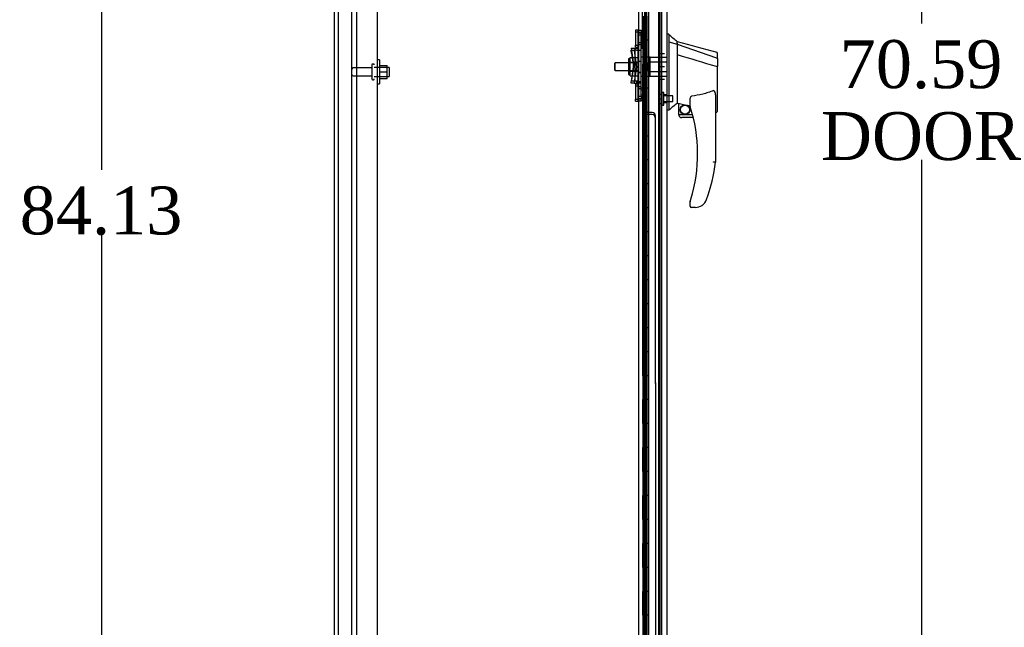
# Model space of a CAD drawing. Header units: inches. Extents: x 2 to 538, y -2 to 358.
# Tile 6 of 21: x 23 to 64, y 166 to 191. Entities that reach past the tile are written whole.
import ezdxf
from ezdxf.enums import TextEntityAlignment as Align
from ezdxf.lldxf.tags import DXFTag

# ---------------------------------------------------------------- set-up
doc = ezdxf.new("R2010")
doc.units = ezdxf.units.IN
doc.header["$MEASUREMENT"] = 0
for name, color, linetype in [('COM43134', 7, 'Continuous'), ('COM54746-68', 7, 'Continuous'), ('COM55738-23', 7, 'Continuous'), ('COM70220', 7, 'Continuous'), ('COM70838', 7, 'Continuous'), ('COM70839-4', 7, 'Continuous'), ('COM71188-5', 7, 'Continuous'), ('COM71195-3', 7, 'Continuous'), ('Default', 7, 'Continuous'), ('HAN13068', 7, 'Continuous'), ('HAN13068_NUT', 7, 'Continuous'), ('HAN13068_SCREW', 7, 'Continuous'), ('HAN_NUT', 7, 'Continuous'), ('NTS166105', 7, 'Continuous'), ('RVT19000', 7, 'Continuous'), ('SPC87322', 7, 'Continuous'), ('STD26089', 7, 'Continuous'), ('WAF25059', 7, 'Continuous')]:
    doc.layers.add(name, color=color, linetype=linetype)
doc.styles.add('SEACAD_Times_New_Roman', font='times.ttf')
tags = doc.linetypes.add('HIDDEN2', pattern=[0.1875, 0.125, -0.0625]).pattern_tags.tags
tags[6:7] = [DXFTag(74, 4), DXFTag(75, 0), DXFTag(340, '0'), DXFTag(46, 0.0), DXFTag(50, 0.0), DXFTag(44, 0.0), DXFTag(45, 0.0)]
tags[4:5] = [DXFTag(74, 4), DXFTag(75, 0), DXFTag(340, '0'), DXFTag(46, 0.0), DXFTag(50, 0.0), DXFTag(44, 0.0), DXFTag(45, 0.0)]
doc.dimstyles.new('HAMMOND_(STH_-_540x360)', dxfattribs={"dimtxt": 2, "dimasz": 2.5, "dimexe": 1, "dimexo": 1, "dimgap": 0.5, "dimtad": 0, "dimtih": 1, "dimtoh": 1, "dimzin": 0, "dimdsep": 46, "dimtxsty": 'SEACAD_Times_New_Roman', "dimblk1": '_SE_FILLED', "dimblk2": '_SE_FILLED', "dimsah": 1, "dimcen": 1, "dimadec": 0, "dimazin": 0, "dimtfac": 0.8, "dimtofl": 0, "dimtmove": 0, "dimatfit": 3, "dimfxl": 1, "dimtolj": 1, "dimtzin": 0, "dimarcsym": 0})

# ---------------------------------------------------------------- blocks, each defined once
blk = doc.blocks.new('SE3')
at = {"layer": 'COM43134', "color": 7, "linetype": 'HIDDEN2'}
for p, q in [((37.396, 222.722), (37.396, 154.972)), ((38.271, 222.662), (38.271, 155.032))]:
    blk.add_line(p, q, dxfattribs=at)
at = {"layer": 'COM54746-68', "color": 7, "linetype": 'HIDDEN2'}
for p, q in [((49.425, 223.171), (49.425, 155.171)), ((49.525, 155.171), (49.525, 223.171)), ((50.08, 155.171), (50.08, 223.171)), ((49.358, 191.171), (49.358, 190.171)), ((49.363, 190.171), (49.363, 191.171)), ((49.486, 191.171), (49.486, 190.171)), ((49.389, 190.171), (49.358, 190.171)), ((49.358, 190.171), (49.358, 189.171)), ((49.434, 190.171), (49.434, 189.171)), ((49.475, 190.171), (49.475, 189.171)), ((49.358, 189.171), (49.358, 188.171)), ((49.389, 189.171), (49.358, 189.171)), ((49.363, 188.171), (49.363, 189.171)), ((49.486, 189.171), (49.486, 188.171)), ((49.389, 188.171), (49.358, 188.171)), ((49.358, 188.171), (49.358, 187.171)), ((49.434, 188.171), (49.434, 187.171)), ((49.475, 188.171), (49.475, 187.171)), ((49.358, 187.171), (49.358, 186.171)), ((49.389, 187.171), (49.358, 187.171)), ((49.363, 186.171), (49.363, 187.171)), ((49.486, 187.171), (49.486, 186.171)), ((49.389, 186.171), (49.358, 186.171)), ((49.358, 186.171), (49.358, 185.171)), ((49.434, 186.171), (49.434, 185.171)), ((49.475, 186.171), (49.475, 185.171)), ((49.358, 185.171), (49.358, 184.171)), ((49.389, 185.171), (49.358, 185.171)), ((49.363, 184.171), (49.363, 185.171)), ((49.486, 185.171), (49.486, 184.171)), ((49.389, 184.171), (49.358, 184.171)), ((49.358, 184.171), (49.358, 183.171)), ((49.434, 184.171), (49.434, 183.171)), ((49.475, 184.171), (49.475, 183.171)), ((49.358, 183.171), (49.358, 182.171)), ((49.389, 183.171), (49.358, 183.171)), ((49.363, 182.171), (49.363, 183.171)), ((49.486, 183.171), (49.486, 182.171)), ((49.389, 182.171), (49.358, 182.171)), ((49.358, 182.171), (49.358, 181.171)), ((49.434, 182.171), (49.434, 181.171)), ((49.475, 182.171), (49.475, 181.171)), ((49.358, 181.171), (49.358, 180.171)), ((49.389, 181.171), (49.358, 181.171)), ((49.363, 180.171), (49.363, 181.171)), ((49.486, 181.171), (49.486, 180.171)), ((49.389, 180.171), (49.358, 180.171)), ((49.358, 180.171), (49.358, 179.171)), ((49.434, 180.171), (49.434, 179.171)), ((49.475, 180.171), (49.475, 179.171)), ((49.358, 179.171), (49.358, 178.171)), ((49.389, 179.171), (49.358, 179.171)), ((49.363, 178.171), (49.363, 179.171)), ((49.486, 179.171), (49.486, 178.171)), ((49.389, 178.171), (49.358, 178.171)), ((49.358, 178.171), (49.358, 177.171)), ((49.434, 178.171), (49.434, 177.171)), ((49.475, 178.171), (49.475, 177.171)), ((49.358, 177.171), (49.358, 176.171)), ((49.389, 177.171), (49.358, 177.171)), ((49.363, 176.171), (49.363, 177.171)), ((49.486, 177.171), (49.486, 176.171)), ((49.389, 176.171), (49.358, 176.171)), ((49.358, 176.171), (49.358, 175.171)), ((49.434, 176.171), (49.434, 175.171)), ((49.475, 176.171), (49.475, 175.171)), ((49.358, 175.171), (49.358, 174.171)), ((49.389, 175.171), (49.358, 175.171)), ((49.363, 174.171), (49.363, 175.171)), ((49.486, 175.171), (49.486, 174.171)), ((49.389, 174.171), (49.358, 174.171)), ((49.358, 174.171), (49.358, 173.171)), ((49.434, 174.171), (49.434, 173.171)), ((49.475, 174.171), (49.475, 173.171)), ((49.358, 173.171), (49.358, 172.171)), ((49.389, 173.171), (49.358, 173.171)), ((49.363, 172.171), (49.363, 173.171)), ((49.486, 173.171), (49.486, 172.171)), ((49.389, 172.171), (49.358, 172.171)), ((49.358, 172.171), (49.358, 171.171)), ((49.434, 172.171), (49.434, 171.171)), ((49.475, 172.171), (49.475, 171.171)), ((49.358, 171.171), (49.358, 170.171)), ((49.389, 171.171), (49.358, 171.171)), ((49.363, 170.171), (49.363, 171.171)), ((49.486, 171.171), (49.486, 170.171)), ((49.389, 170.171), (49.358, 170.171)), ((49.358, 170.171), (49.358, 169.171)), ((49.434, 170.171), (49.434, 169.171)), ((49.475, 170.171), (49.475, 169.171)), ((49.358, 169.171), (49.358, 168.171)), ((49.389, 169.171), (49.358, 169.171)), ((49.363, 168.171), (49.363, 169.171)), ((49.486, 169.171), (49.486, 168.171)), ((49.389, 168.171), (49.358, 168.171)), ((49.358, 168.171), (49.358, 167.171)), ((49.434, 168.171), (49.434, 167.171)), ((49.475, 168.171), (49.475, 167.171)), ((49.358, 167.171), (49.358, 166.171)), ((49.389, 167.171), (49.358, 167.171)), ((49.363, 166.171), (49.363, 167.171)), ((49.486, 167.171), (49.486, 166.171)), ((49.389, 166.171), (49.358, 166.171)), ((49.358, 166.171), (49.358, 165.171)), ((49.434, 166.171), (49.434, 165.171)), ((49.475, 166.171), (49.475, 165.171))]:
    blk.add_line(p, q, dxfattribs=at)
at = {"layer": 'COM54746-68', "color": 7, "linetype": 'Continuous'}
for p, q in [((49.389, 190.171), (49.389, 191.171)), ((49.592, 190.171), (49.592, 191.171)), ((49.592, 190.171), (49.389, 190.171)), ((49.592, 190.171), (49.389, 190.171)), ((49.389, 189.171), (49.389, 190.171)), ((49.592, 189.171), (49.592, 190.171)), ((49.592, 189.171), (49.389, 189.171)), ((49.592, 189.171), (49.389, 189.171)), ((49.389, 188.171), (49.389, 189.171)), ((49.592, 188.171), (49.592, 189.171)), ((49.592, 188.171), (49.389, 188.171)), ((49.592, 188.171), (49.389, 188.171)), ((49.389, 187.171), (49.389, 188.171)), ((49.592, 187.171), (49.592, 188.171)), ((49.592, 187.171), (49.389, 187.171)), ((49.592, 187.171), (49.389, 187.171)), ((49.389, 186.171), (49.389, 187.171)), ((49.592, 186.171), (49.592, 187.171)), ((49.592, 186.171), (49.389, 186.171)), ((49.592, 186.171), (49.389, 186.171)), ((49.389, 185.171), (49.389, 186.171)), ((49.592, 185.171), (49.592, 186.171)), ((49.592, 185.171), (49.389, 185.171)), ((49.592, 185.171), (49.389, 185.171)), ((49.389, 184.171), (49.389, 185.171)), ((49.592, 184.171), (49.592, 185.171)), ((49.592, 184.171), (49.389, 184.171)), ((49.592, 184.171), (49.389, 184.171)), ((49.389, 183.171), (49.389, 184.171)), ((49.592, 183.171), (49.592, 184.171)), ((49.592, 183.171), (49.389, 183.171)), ((49.592, 183.171), (49.389, 183.171)), ((49.389, 182.171), (49.389, 183.171)), ((49.592, 182.171), (49.592, 183.171)), ((49.592, 182.171), (49.389, 182.171)), ((49.592, 182.171), (49.389, 182.171)), ((49.389, 181.171), (49.389, 182.171)), ((49.592, 181.171), (49.592, 182.171)), ((49.592, 181.171), (49.389, 181.171)), ((49.592, 181.171), (49.389, 181.171)), ((49.389, 180.171), (49.389, 181.171)), ((49.592, 180.171), (49.592, 181.171)), ((49.592, 180.171), (49.389, 180.171)), ((49.592, 180.171), (49.389, 180.171)), ((49.389, 179.171), (49.389, 180.171)), ((49.592, 179.171), (49.592, 180.171)), ((49.592, 179.171), (49.389, 179.171)), ((49.592, 179.171), (49.389, 179.171)), ((49.389, 178.171), (49.389, 179.171)), ((49.592, 178.171), (49.592, 179.171)), ((49.592, 178.171), (49.389, 178.171)), ((49.592, 178.171), (49.389, 178.171)), ((49.389, 177.171), (49.389, 178.171)), ((49.592, 177.171), (49.592, 178.171)), ((49.592, 177.171), (49.389, 177.171)), ((49.592, 177.171), (49.389, 177.171)), ((49.389, 176.171), (49.389, 177.171)), ((49.592, 176.171), (49.592, 177.171)), ((49.592, 176.171), (49.389, 176.171)), ((49.592, 176.171), (49.389, 176.171)), ((49.389, 175.171), (49.389, 176.171)), ((49.592, 175.171), (49.592, 176.171)), ((49.592, 175.171), (49.389, 175.171)), ((49.592, 175.171), (49.389, 175.171)), ((49.389, 174.171), (49.389, 175.171)), ((49.592, 174.171), (49.592, 175.171)), ((49.592, 174.171), (49.389, 174.171)), ((49.592, 174.171), (49.389, 174.171)), ((49.389, 173.171), (49.389, 174.171)), ((49.592, 173.171), (49.592, 174.171)), ((49.592, 173.171), (49.389, 173.171)), ((49.592, 173.171), (49.389, 173.171)), ((49.389, 172.171), (49.389, 173.171)), ((49.592, 172.171), (49.592, 173.171)), ((49.592, 172.171), (49.389, 172.171)), ((49.592, 172.171), (49.389, 172.171)), ((49.389, 171.171), (49.389, 172.171)), ((49.592, 171.171), (49.592, 172.171)), ((49.592, 171.171), (49.389, 171.171)), ((49.592, 171.171), (49.389, 171.171)), ((49.389, 170.171), (49.389, 171.171)), ((49.592, 170.171), (49.592, 171.171)), ((49.592, 170.171), (49.389, 170.171)), ((49.592, 170.171), (49.389, 170.171)), ((49.389, 169.171), (49.389, 170.171)), ((49.592, 169.171), (49.592, 170.171)), ((49.592, 169.171), (49.389, 169.171)), ((49.592, 169.171), (49.389, 169.171)), ((49.389, 168.171), (49.389, 169.171)), ((49.592, 168.171), (49.592, 169.171)), ((49.592, 168.171), (49.389, 168.171)), ((49.592, 168.171), (49.389, 168.171)), ((49.389, 167.171), (49.389, 168.171)), ((49.592, 167.171), (49.592, 168.171)), ((49.592, 167.171), (49.389, 167.171)), ((49.592, 167.171), (49.389, 167.171)), ((49.389, 166.171), (49.389, 167.171)), ((49.592, 166.171), (49.592, 167.171)), ((49.592, 166.171), (49.389, 166.171)), ((49.592, 166.171), (49.389, 166.171)), ((49.389, 165.171), (49.389, 166.171)), ((49.592, 165.171), (49.592, 166.171))]:
    blk.add_line(p, q, dxfattribs=at)
at = {"layer": 'COM55738-23', "color": 7, "linetype": 'HIDDEN2'}
for p, q in [((36.656, 153.179), (36.656, 224.929)), ((37.209, 153.179), (37.209, 224.929))]:
    blk.add_line(p, q, dxfattribs=at)
at = {"layer": 'COM70220', "color": 7, "linetype": 'HIDDEN2'}
blk.add_line((50.019, 223.744), (50.019, 154.597), dxfattribs=at)
at = {"layer": 'COM70838', "color": 7, "linetype": 'HIDDEN2'}
for p, q in [((49.162, 190.587), (49.287, 190.587)), ((49.162, 190.462), (49.162, 190.587)), ((49.162, 190.502), (49.287, 190.502)), ((49.162, 187.837), (49.162, 190.462)), ((49.287, 190.587), (49.287, 190.462)), ((49.287, 187.837), (49.287, 190.462)), ((48.875, 189.837), (49.045, 189.837)), ((48.875, 189.837), (48.975, 189.15)), ((48.893, 189.627), (48.875, 189.752)), ((48.875, 189.752), (49.001, 189.752)), ((48.893, 189.627), (48.975, 189.065)), ((49.104, 189.752), (49.001, 189.752)), ((49.001, 189.752), (49.02, 189.627)), ((49.02, 189.627), (49.101, 189.065)), ((49.045, 188.462), (49.045, 189.837)), ((49.045, 189.837), (49.148, 189.837)), ((49.104, 189.752), (49.229, 189.752)), ((49.229, 189.752), (49.287, 189.752)), ((48.975, 189.15), (48.875, 188.462)), ((48.975, 189.065), (48.893, 188.502)), ((49.101, 189.065), (49.02, 188.502)), ((48.875, 188.377), (48.893, 188.502)), ((49.045, 188.462), (48.875, 188.462)), ((49.001, 188.377), (48.875, 188.377)), ((49.02, 188.502), (49.001, 188.377)), ((49.001, 188.377), (49.104, 188.377)), ((49.159, 188.462), (49.045, 188.462)), ((49.104, 188.462), (49.104, 188.377)), ((49.229, 188.377), (49.104, 188.377)), ((49.229, 188.462), (49.229, 188.377)), ((49.287, 188.377), (49.229, 188.377)), ((49.162, 187.712), (49.162, 187.837)), ((49.287, 187.712), (49.162, 187.712)), ((49.162, 187.712), (49.162, 187.664)), ((49.162, 187.627), (49.162, 187.664)), ((49.287, 187.627), (49.162, 187.627)), ((49.287, 187.837), (49.287, 187.712)), ((49.287, 187.664), (49.287, 187.712)), ((49.287, 187.664), (49.287, 187.627))]:
    blk.add_line(p, q, dxfattribs=at)
for centre, start, end in [((49.045, 189.892), 331.9602, 0), ((49.045, 189.78), 346.4554, 0), ((49.045, 188.322), 0, 28.0398), ((49.045, 188.435), 0, 13.5446)]:
    blk.add_arc(centre, 0.117, start, end, dxfattribs=at)
at = {"layer": 'COM70839-4', "color": 7, "linetype": 'HIDDEN2'}
for p, q in [((49.349, 189.9), (49.362, 221.746)), ((49.349, 189.815), (49.362, 221.661)), ((49.419, 190.012), (49.419, 191.025)), ((49.419, 189.928), (49.419, 190.94)), ((49.349, 188.399), (49.362, 156.554)), ((49.349, 188.314), (49.362, 156.469)), ((49.419, 187.274), (49.419, 188.287)), ((49.419, 187.189), (49.419, 188.202)), ((49.755, 187.149), (49.544, 187.149)), ((49.755, 187.064), (49.544, 187.064)), ((49.881, 187.024), (49.893, 156.473)), ((49.881, 186.939), (49.893, 156.388))]:
    blk.add_line(p, q, dxfattribs=at)
for centre, start, end in [((49.544, 190.94), 89.9757, 179.9757), ((49.294, 190.013), 296.0796, 359.9757), ((49.294, 189.928), 296.0796, 359.9757), ((49.294, 188.287), 0.0243, 63.9204), ((49.294, 188.202), 0.0243, 63.9204), ((49.544, 187.274), 180.0243, 270.0243), ((49.544, 187.189), 180.0243, 270.0243), ((49.756, 187.024), 0.0243, 90.0243), ((49.756, 186.939), 0.0243, 90.0243)]:
    blk.add_arc(centre, 0.125, start, end, dxfattribs=at)
at = {"layer": 'COM71188-5', "color": 7, "linetype": 'Continuous'}
for p, q in [((36.489, 153.097), (36.489, 225.032)), ((49.177, 223.752), (49.177, 154.377))]:
    blk.add_line(p, q, dxfattribs=at)
at = {"layer": 'COM71188-5', "color": 7, "linetype": 'HIDDEN2'}
blk.add_line((50.144, 223.752), (50.144, 154.377), dxfattribs=at)
at = {"layer": 'COM71195-3', "color": 7, "linetype": 'Continuous'}
for p, q in [((49.594, 224.369), (49.594, 153.972)), ((50.364, 224.321), (50.364, 154.02))]:
    blk.add_line(p, q, dxfattribs=at)
at = {"layer": 'COM71195-3', "color": 7, "linetype": 'HIDDEN2'}
blk.add_line((49.489, 154.282), (49.489, 223.847), dxfattribs=at)
at = {"layer": 'HAN13068', "color": 7, "linetype": 'Continuous'}
for p, q in [((50.447, 190.415), (50.364, 190.415)), ((50.444, 190.415), (50.444, 190.253)), ((50.444, 190.253), (50.444, 190.167)), ((50.444, 190.167), (50.444, 190.108)), ((50.444, 190.108), (50.799, 190.003)), ((50.444, 190.108), (50.444, 187.677)), ((50.799, 190.042), (50.799, 190.115)), ((50.799, 190.042), (50.799, 190.017)), ((50.799, 190.017), (50.799, 190.003)), ((50.799, 190.003), (50.799, 189.571)), ((50.799, 190.003), (52.437, 189.431)), ((52.479, 189.397), (52.479, 189.619)), ((50.799, 189.571), (50.799, 188.074)), ((52.479, 189.397), (52.479, 189.084)), ((52.424, 189.081), (52.425, 189.081)), ((52.479, 187.215), (52.479, 189.084)), ((50.799, 188.074), (50.799, 187.804)), ((50.444, 187.677), (50.444, 187.392)), ((50.799, 187.804), (50.799, 187.591)), ((50.799, 187.591), (50.799, 187.564)), ((50.799, 187.564), (50.799, 187.547)), ((50.799, 187.547), (50.799, 187.545)), ((50.799, 187.545), (50.864, 187.529)), ((51.339, 187.408), (51.339, 187.682)), ((52.399, 187.754), (52.399, 185.082)), ((50.444, 187.245), (50.364, 187.245)), ((50.444, 187.392), (50.444, 187.245)), ((50.864, 187.065), (50.864, 187.531)), ((52.399, 187.158), (52.405, 187.157)), ((50.864, 187.065), (51.438, 187.065)), ((51.469, 186.94), (50.989, 186.94)), ((51.339, 183.25), (51.339, 183.428)), ((51.554, 183.19), (51.399, 183.19)), ((51.838, 183.278), (51.836, 183.28))]:
    blk.add_line(p, q, dxfattribs=at)
at = {"layer": 'HAN13068', "color": 7, "linetype": 'HIDDEN2'}
for p, q in [((48.202, 189.225), (48.172, 189.195)), ((48.172, 189.195), (48.172, 188.935)), ((48.202, 188.905), (48.202, 189.225)), ((49.162, 189.225), (48.202, 189.225)), ((49.537, 189.225), (49.662, 189.225)), ((49.537, 189.065), (49.537, 189.225)), ((49.662, 189.264), (49.662, 189.46)), ((49.662, 189.46), (50.364, 189.46)), ((49.662, 188.865), (49.662, 189.264)), ((49.662, 189.264), (50.364, 189.264)), ((48.172, 188.935), (48.202, 188.905)), ((48.202, 188.905), (49.162, 188.905)), ((49.537, 188.905), (49.537, 189.065)), ((49.537, 188.905), (49.662, 188.905)), ((49.662, 188.669), (49.662, 188.865)), ((49.662, 188.865), (50.364, 188.865)), ((49.662, 188.669), (50.364, 188.669)), ((50.364, 187.889), (50.239, 187.889)), ((50.239, 187.564), (50.364, 187.564))]:
    blk.add_line(p, q, dxfattribs=at)
at = {"layer": 'HAN13068', "color": 7, "linetype": 'Continuous'}
for radius in [0.202, 0.188]:
    blk.add_circle((51.125, 187.269), radius, dxfattribs=at)
for centre, radius, start, end in [((66.828, 209.443), 25.11, 229.2701, 230.3306), ((353.835, 1318.029), 1167.913, 254.961531, 255.045221), ((52.419, 189.619), 0.06, 0, 74.5788), ((87.21, 144.098), 56.686, 129.9653, 130.4351), ((51.399, 187.408), 0.06, 180, 197.895), ((45.235, 185.418), 6.417, 342.9898, 17.895), ((50.989, 187.065), 0.125, 180, 193.8865), ((50.989, 187.065), 0.125, 193.8865, 229.4642), ((50.989, 187.065), 0.125, 229.4642, 270), ((45.059, 186.017), 7.4, 340.2854, 352.739), ((51.399, 183.428), 0.06, 162.105, 180), ((51.554, 183.69), 0.5, 304.5623, 340.2854), ((51.399, 183.25), 0.06, 180, 270), ((51.554, 183.69), 0.5, 270, 304.5623)]:
    blk.add_arc(centre, radius, start, end, dxfattribs=at)
blk.add_ellipse((52.419, 187.215), major_axis=(-0.06, 0), ratio=0.999979, start_param=1.333204, end_param=3.141717, dxfattribs=at)
for points in [[(50.799, 189.571), (51.341, 189.408), (51.882, 189.245), (52.424, 189.081)], [(50.894, 187.528), (51.042, 187.495), (51.191, 187.463), (51.339, 187.43)]]:
    blk.add_open_spline(points, degree=3, dxfattribs=at)
for points, knots in [([(52.437, 189.431), (52.449, 189.429), (52.46, 189.424), (52.475, 189.412), (52.479, 189.404), (52.479, 189.397)], [0, 0, 0, 0, 0.5, 0.5, 1, 1, 1, 1]), ([(52.425, 189.081), (52.433, 189.081), (52.44, 189.081), (52.453, 189.082), (52.459, 189.082), (52.466, 189.082), (52.468, 189.082), (52.472, 189.082), (52.474, 189.083), (52.476, 189.083), (52.477, 189.083), (52.479, 189.083), (52.479, 189.083), (52.479, 189.084)], [0, 0, 0, 0, 0.25, 0.25, 0.5, 0.5, 0.625, 0.625, 0.75, 0.75, 0.875, 0.875, 1, 1, 1, 1]), ([(52.309, 188.066), (52.236, 188.037), (52.162, 188.01), (52.013, 187.962), (51.937, 187.941), (51.709, 187.884), (51.555, 187.855), (51.399, 187.834)], [0, 0, 0, 0, 0.25, 0.25, 0.5, 0.5, 1, 1, 1, 1]), ([(52.309, 188.066), (52.311, 188.066), (52.313, 188.067), (52.316, 188.067), (52.318, 188.067), (52.324, 188.067), (52.328, 188.065), (52.334, 188.061), (52.337, 188.059), (52.342, 188.054), (52.344, 188.051), (52.35, 188.042), (52.353, 188.035), (52.36, 188.022), (52.362, 188.015), (52.37, 187.995), (52.373, 187.981), (52.38, 187.953), (52.383, 187.939), (52.39, 187.896), (52.394, 187.868), (52.398, 187.811), (52.399, 187.783), (52.399, 187.754)], [0, 0, 0, 0, 0.015625, 0.015625, 0.03125, 0.03125, 0.0625, 0.0625, 0.09375, 0.09375, 0.125, 0.125, 0.1875, 0.1875, 0.25, 0.25, 0.375, 0.375, 0.5, 0.5, 0.75, 0.75, 1, 1, 1, 1]), ([(50.864, 187.531), (50.864, 187.531), (50.865, 187.531), (50.868, 187.531), (50.87, 187.531), (50.879, 187.531), (50.886, 187.529), (50.894, 187.528)], [0, 0, 0, 0, 0.25, 0.25, 0.5, 0.5, 1, 1, 1, 1]), ([(51.339, 187.682), (51.339, 187.689), (51.339, 187.696), (51.34, 187.71), (51.341, 187.717), (51.344, 187.737), (51.347, 187.751), (51.355, 187.778), (51.36, 187.792), (51.37, 187.811), (51.374, 187.817), (51.382, 187.825), (51.385, 187.828), (51.392, 187.832), (51.395, 187.833), (51.399, 187.834)], [0, 0, 0, 0, 0.125, 0.125, 0.25, 0.25, 0.5, 0.5, 0.75, 0.75, 0.875, 0.875, 0.9375, 0.9375, 1, 1, 1, 1]), ([(52.399, 185.082), (52.399, 185.082), (52.399, 185.082), (52.396, 185.082), (52.394, 185.082), (52.39, 185.083), (52.387, 185.083), (52.381, 185.083), (52.377, 185.083), (52.364, 185.084), (52.354, 185.085), (52.338, 185.086), (52.333, 185.086), (52.321, 185.087), (52.315, 185.087), (52.309, 185.088)], [0, 0, 0, 0, 0.125, 0.125, 0.25, 0.25, 0.375, 0.375, 0.5, 0.5, 0.75, 0.75, 0.875, 0.875, 1, 1, 1, 1]), ([(51.342, 183.446), (51.342, 183.446), (51.342, 183.447), (51.343, 183.45), (51.344, 183.451), (51.345, 183.457), (51.347, 183.46), (51.35, 183.472), (51.353, 183.481), (51.361, 183.506), (51.366, 183.524), (51.372, 183.541)], [0, 0, 0, 0, 0.0625, 0.0625, 0.125, 0.125, 0.25, 0.25, 0.5, 0.5, 1, 1, 1, 1])]:
    blk.add_open_spline(points, degree=3, knots=knots, dxfattribs=at)
at = {"layer": 'HAN13068_NUT', "color": 7, "linetype": 'HIDDEN2'}
for p, q in [((48.757, 189.367), (48.757, 188.762)), ((48.837, 189.397), (48.787, 189.397)), ((48.837, 189.449), (49.162, 189.449)), ((48.837, 189.353), (48.837, 189.449)), ((48.837, 189.257), (48.837, 189.353)), ((48.837, 189.257), (49.162, 189.257)), ((48.837, 189.065), (48.837, 189.257)), ((48.837, 188.873), (48.837, 189.065)), ((48.837, 188.873), (49.162, 188.873)), ((48.837, 188.777), (48.837, 188.873)), ((48.837, 188.681), (48.837, 188.777)), ((48.787, 188.732), (48.837, 188.732)), ((48.837, 188.681), (49.162, 188.681))]:
    blk.add_line(p, q, dxfattribs=at)
for centre, start, end in [((48.787, 189.367), 90, 180), ((48.787, 188.762), 180, 270)]:
    blk.add_arc(centre, 0.03, start, end, dxfattribs=at)
at = {"layer": 'HAN13068_SCREW', "color": 7, "linetype": 'HIDDEN2'}
for p, q in [((50.169, 187.464), (50.169, 187.989)), ((50.239, 187.989), (50.169, 187.989)), ((50.239, 187.464), (50.239, 187.989)), ((50.032, 187.919), (50.169, 187.919)), ((50.032, 187.919), (50.032, 187.727)), ((50.032, 187.727), (50.169, 187.727)), ((50.032, 187.727), (50.032, 187.534)), ((50.032, 187.534), (50.169, 187.534)), ((50.614, 187.843), (50.239, 187.843)), ((50.239, 187.611), (50.614, 187.611)), ((50.614, 187.611), (50.614, 187.843)), ((50.169, 187.464), (50.239, 187.464))]:
    blk.add_line(p, q, dxfattribs=at)
at = {"layer": 'HAN_NUT', "color": 7, "linetype": 'HIDDEN2'}
for p, q in [((50.054, 189.595), (50.054, 189.065)), ((50.269, 189.595), (50.054, 189.595)), ((50.054, 189.065), (50.054, 188.535)), ((50.269, 189.065), (50.054, 189.065)), ((50.269, 188.535), (50.054, 188.535))]:
    blk.add_line(p, q, dxfattribs=at)
at = {"layer": 'NTS166105', "color": 7, "linetype": 'HIDDEN2'}
for p, q in [((38.367, 189.121), (38.687, 189.121)), ((38.367, 188.849), (38.687, 188.849)), ((38.687, 188.849), (38.687, 189.121)), ((38.687, 188.571), (38.687, 188.849)), ((38.367, 188.571), (38.687, 188.571))]:
    blk.add_line(p, q, dxfattribs=at)
at = {"layer": 'RVT19000', "color": 7, "linetype": 'HIDDEN2'}
for p, q in [((49.049, 190.588), (49.049, 189.963)), ((49.162, 190.588), (49.049, 190.588)), ((49.162, 190.503), (49.049, 190.503)), ((49.162, 190.588), (49.162, 190.587)), ((49.287, 190.47), (49.162, 190.47)), ((49.499, 190.416), (49.287, 190.416)), ((49.499, 190.416), (49.499, 190.135)), ((49.287, 190.385), (49.162, 190.385)), ((49.162, 190.08), (49.287, 190.08)), ((49.499, 190.331), (49.287, 190.331)), ((49.287, 190.135), (49.499, 190.135)), ((49.287, 190.05), (49.499, 190.05)), ((49.499, 190.05), (49.499, 190.135)), ((49.049, 189.963), (49.162, 189.963)), ((49.049, 189.878), (49.049, 189.963)), ((49.049, 189.878), (49.162, 189.878)), ((49.162, 189.995), (49.287, 189.995)), ((49.049, 188.337), (49.049, 187.712)), ((49.162, 188.337), (49.049, 188.337)), ((49.162, 188.252), (49.049, 188.252)), ((49.287, 188.219), (49.162, 188.219)), ((49.287, 188.134), (49.162, 188.134)), ((49.499, 188.165), (49.287, 188.165)), ((49.499, 188.08), (49.287, 188.08)), ((49.499, 188.165), (49.499, 187.884)), ((49.049, 187.712), (49.162, 187.712)), ((49.049, 187.627), (49.049, 187.712)), ((49.049, 187.627), (49.162, 187.627)), ((49.162, 187.829), (49.287, 187.829)), ((49.162, 187.744), (49.287, 187.744)), ((49.162, 187.712), (49.162, 187.712)), ((49.162, 187.627), (49.162, 187.627)), ((49.287, 187.884), (49.499, 187.884)), ((49.287, 187.799), (49.499, 187.799)), ((49.499, 187.799), (49.499, 187.884))]:
    blk.add_line(p, q, dxfattribs=at)
at = {"layer": 'SPC87322', "color": 7, "linetype": 'HIDDEN2'}
for p, q in [((49.162, 189.302), (49.287, 189.302)), ((49.162, 189.292), (49.287, 189.292)), ((49.662, 189.457), (49.287, 189.457)), ((49.162, 188.837), (49.287, 188.837)), ((49.162, 188.827), (49.287, 188.827)), ((49.287, 188.672), (49.662, 188.672))]:
    blk.add_line(p, q, dxfattribs=at)
at = {"layer": 'STD26089', "color": 7, "linetype": 'HIDDEN2'}
for p, q in [((38.046, 189.013), (37.269, 189.013)), ((38.046, 189.142), (38.046, 188.552)), ((38.116, 189.172), (38.076, 189.172)), ((38.771, 189.035), (38.146, 189.035)), ((38.771, 189.035), (38.771, 188.66)), ((37.269, 188.681), (38.046, 188.681)), ((38.076, 188.522), (38.116, 188.522)), ((38.146, 188.66), (38.771, 188.66))]:
    blk.add_line(p, q, dxfattribs=at)
for centre, radius, start, end in [((37.269, 188.953), 0.06, 90, 180), ((38.076, 189.142), 0.03, 90, 180), ((38.116, 189.142), 0.03, 0, 90), ((37.269, 188.741), 0.06, 180, 270), ((38.076, 188.552), 0.03, 180, 270), ((38.116, 188.552), 0.03, 270, 0)]:
    blk.add_arc(centre, radius, start, end, dxfattribs=at)
at = {"layer": 'WAF25059', "color": 7, "linetype": 'HIDDEN2'}
for p, q in [((38.367, 189.347), (38.271, 189.347)), ((38.367, 189.347), (38.367, 188.347)), ((38.271, 188.347), (38.367, 188.347))]:
    blk.add_line(p, q, dxfattribs=at)
blk = doc.blocks.new('DMBLK4085')
at = {"layer": 'Default', "linetype": 'Continuous'}
for points in [[(26.33, 222.627), (27.164, 222.627), (26.747, 225.127)], [(26.33, 143.502), (26.747, 141.002), (27.164, 143.502)]]:
    blk.add_hatch(color=7, dxfattribs=at).paths.add_polyline_path(points)
at = {"layer": 'Default', "color": 7, "linetype": 'Continuous'}
for p, q in [((35.584, 225.127), (25.747, 225.127)), ((26.747, 225.127), (26.747, 184.765)), ((26.747, 182.065), (26.747, 141.002)), ((35.584, 141.002), (25.747, 141.002))]:
    blk.add_line(p, q, dxfattribs=at)
at = {"layer": 'Default', "color": 7, "linetype": 'Continuous', "style": 'SEACAD_Times_New_Roman'}
blk.add_text('84.13', height=2, dxfattribs=at).set_placement((23.335, 184.065), align=Align.TOP_LEFT)
blk = doc.blocks.new('_SE_FILLED')
at = {"color": 0}
blk.add_line((0, 0), (-1, 0), dxfattribs=at)
blk.add_solid([(0, 0), (-1, -0.1665), (-1, 0.1665), (0, 0)], dxfattribs=at)
blk = doc.blocks.new('DMBLK4086')
at = {"layer": 'Default', "linetype": 'Continuous'}
for points in [[(61.412, 221.964), (60.995, 224.464), (60.579, 221.964)], [(61.412, 156.377), (60.579, 156.377), (60.995, 153.877)]]:
    blk.add_hatch(color=7, dxfattribs=at).paths.add_polyline_path(points)
at = {"layer": 'Default', "color": 7, "linetype": 'Continuous'}
for p, q in [((51.221, 224.464), (61.995, 224.464)), ((60.995, 224.464), (60.995, 190.871)), ((60.995, 185.171), (60.995, 153.877)), ((51.221, 153.877), (61.995, 153.877))]:
    blk.add_line(p, q, dxfattribs=at)
at = {"layer": 'Default', "color": 7, "linetype": 'Continuous', "style": 'SEACAD_Times_New_Roman'}
for s, p in [('70.59', (57.583, 190.171)), ('DOOR', (56.801, 187.171))]:
    blk.add_text(s, height=2, dxfattribs=at).set_placement(p, align=Align.TOP_LEFT)

msp = doc.modelspace()

# ---------------------------------------------------------------- block references
at = {"layer": 'Default'}
msp.add_blockref('SE3', (0, 0), dxfattribs=at)

# ---------------------------------------------------------------- dimensions: what is measured, and where the dimension line sits
at = {"layer": 'Default', "color": 7, "linetype": 'Continuous'}
for base, p1, p2, angle, text, picture, middle in [((26.746927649, 225.127257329), (36.584089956, 225.127257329), (36.584168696, 141.002257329), 270.000053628, '\\A1;<>', 'DMBLK4085', (26.746927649, 183.064756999)), ((60.995, 224.464), (49.489, 224.464), (49.489, 153.877), 270, '\\A1;<>\\PDOOR', 'DMBLK4086', (60.995, 189.171))]:
    dim = msp.add_linear_dim(base=base, p1=p1, p2=p2, angle=angle, text=text, dimstyle='HAMMOND_(STH_-_540x360)', dxfattribs=at)
    dim.commit()
    dim.dimension.update_dxf_attribs({"geometry": picture, "text_midpoint": middle, "dimtype": 161})

doc.saveas('drawing.dxf')
